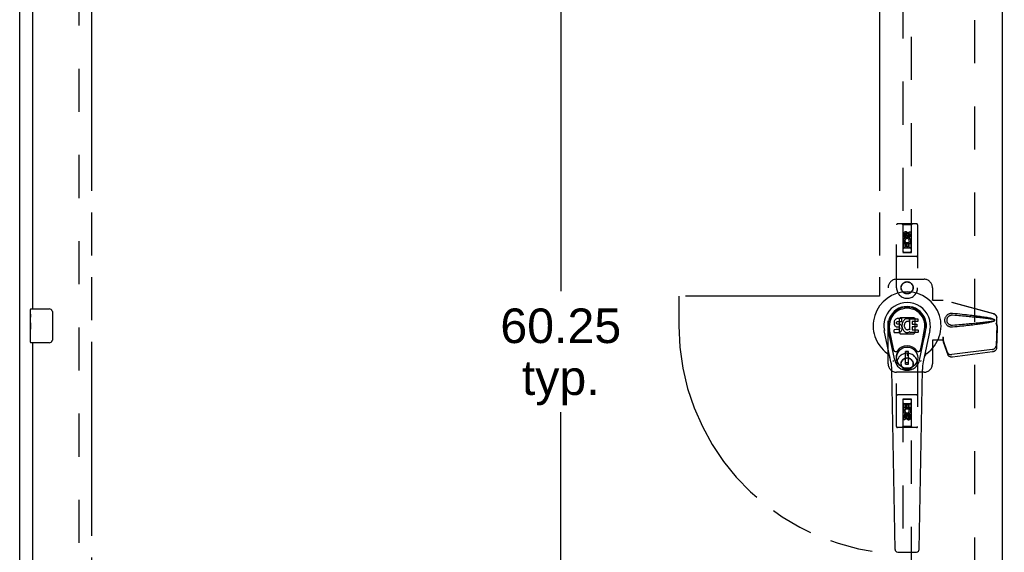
# Model space of a CAD drawing. Header units: inches. Extents: x 0 to 232, y 0 to 150.
# Tile 7 of 17: x 46 to 75, y 72 to 88. Entities that reach past the tile are written whole.
import ezdxf

# ---------------------------------------------------------------- set-up
doc = ezdxf.new("R2010")
doc.units = ezdxf.units.IN
doc.header["$LTSCALE"] = 12.75
doc.header["$MEASUREMENT"] = 0
doc.linetypes.add('HIDDEN', pattern=[0.2, 0.1, -0.1])
doc.linetypes.add('PHANTOM', pattern=[0.8, 0.45, -0.05, 0.1, -0.05, 0.1, -0.05])
doc.layers.get('0').update_dxf_attribs({"linetype": 'CONTINUOUS'})
for name, color, linetype in [('02___PRT_ALL_AXES', 7, 'CONTINUOUS'), ('AVAILABLE_DOOR_SPACE', 7, 'CONTINUOUS'), ('DEFAULT_2', 8, 'HIDDEN'), ('DIMENSIONS', 7, 'CONTINUOUS')]:
    doc.layers.add(name, color=color, linetype=linetype)
doc.styles.get("Standard").update_dxf_attribs({"font": 'arial.ttf'})
doc.dimstyles.new('DIMSTYLE_1', dxfattribs={"dimtxt": 1.022727, "dimasz": 1.363636, "dimexe": 0.09, "dimexo": 0.07, "dimgap": 0.0375, "dimtad": 0, "dimtih": 1, "dimtoh": 1, "dimzin": 4, "dimdsep": 46, "dimtxsty": 'Standard', "dimblk": '_FILLED', "dimblk1": '_FILLED', "dimblk2": '_FILLED', "dimcen": 0.09, "dimazin": 1, "dimtfac": 1, "dimtdec": 3, "dimtofl": 0, "dimtmove": 0, "dimatfit": 3, "dimldrblk": '_FILLED', "dimfxl": 1, "dimtolj": 1, "dimtzin": 4, "dimarcsym": 0})

# ---------------------------------------------------------------- blocks, each defined once
blk = doc.blocks.new('_FILLED')
at = {"color": 0, "linetype": 'ByBlock'}
blk.add_solid([(0, 0), (-1, 0.2), (-1, -0.2)], dxfattribs=at)
blk = doc.blocks.new('*D13')
at = {"layer": 'DIMENSIONS', "color": 2, "linetype": 'Continuous'}
for p, q in [((76.796, 92.536), (74.069, 92.536)), ((80.421, 92.536), (83.202, 92.536))]:
    blk.add_line(p, q, dxfattribs=at)
at = {"layer": 'DIMENSIONS', "color": 2, "linetype": 'Continuous', "xscale": 1.3636363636, "yscale": 1.3636363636, "zscale": 1.3636363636}
blk.add_blockref('_FILLED', (76.796, 92.536), dxfattribs=at)
at = {"layer": 'DIMENSIONS', "color": 2, "linetype": 'Continuous', "xscale": 1.3636363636, "yscale": 1.3636363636, "zscale": 1.3636363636, "rotation": 180}
blk.add_blockref('_FILLED', (80.421, 92.536), dxfattribs=at)
at = {"layer": 'DIMENSIONS', "color": 2, "linetype": 'Continuous', "insert": (83.714, 93.047), "char_height": 1.0227, "width": 2.77923, "attachment_point": 1, "line_spacing_factor": 0.9}
blk.add_mtext('3.63', dxfattribs=at)
blk = doc.blocks.new('*D14')
at = {"layer": 'DIMENSIONS', "color": 2, "linetype": 'Continuous'}
for p, q in [((71.296, 88.778), (68.936, 88.778)), ((74.921, 88.778), (77.649, 88.778))]:
    blk.add_line(p, q, dxfattribs=at)
at = {"layer": 'DIMENSIONS', "color": 2, "linetype": 'Continuous', "xscale": 1.3636363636, "yscale": 1.3636363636, "zscale": 1.3636363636}
blk.add_blockref('_FILLED', (71.296, 88.778), dxfattribs=at)
at = {"layer": 'DIMENSIONS', "color": 2, "linetype": 'Continuous', "xscale": 1.3636363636, "yscale": 1.3636363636, "zscale": 1.3636363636, "rotation": 180}
blk.add_blockref('_FILLED', (74.921, 88.778), dxfattribs=at)
at = {"layer": 'DIMENSIONS', "color": 2, "linetype": 'Continuous', "insert": (68.424, 89.289), "char_height": 1.0227, "width": 2.77923, "attachment_point": 3, "line_spacing_factor": 0.9}
blk.add_mtext('3.63', dxfattribs=at)
blk = doc.blocks.new('*D19')
at = {"layer": 'DIMENSIONS', "color": 2, "linetype": 'Continuous'}
for p, q in [((61.864, 108.582), (61.864, 79.48)), ((61.864, 48.332), (61.864, 75.9))]:
    blk.add_line(p, q, dxfattribs=at)
at = {"layer": 'DIMENSIONS', "color": 2, "linetype": 'Continuous', "xscale": 1.3636363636, "yscale": 1.3636363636, "zscale": 1.3636363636}
for p, rotation in [((61.864, 108.582), 90), ((61.864, 48.332), 270)]:
    blk.add_blockref('_FILLED', p, dxfattribs=dict(at, rotation=rotation))
at = {"layer": 'DIMENSIONS', "color": 2, "linetype": 'Continuous', "insert": (61.864, 78.968), "char_height": 1.0227, "width": 3.57384, "attachment_point": 2, "line_spacing_factor": 0.9}
blk.add_mtext('60.25\\Ptyp.', dxfattribs=at)

msp = doc.modelspace()

# ---------------------------------------------------------------- linework, layer by layer
at = {"color": 3, "linetype": 'Continuous'}
for p, q in [((45.859, 40.561), (45.859, 112.353)), ((74.921, 109.603), (74.921, 47.311)), ((46.234, 104.207), (46.234, 78.957)), ((46.234, 77.957), (46.234, 52.707))]:
    msp.add_line(p, q, dxfattribs=at)
at = {"color": 7, "linetype": 'Continuous'}
for p, q in [((46.174, 78.796), (46.174, 78.942)), ((46.189, 78.957), (46.729, 78.957)), ((46.829, 78.857), (46.829, 78.057)), ((71.761, 78.645), (71.753, 78.637)), ((71.771, 78.651), (71.761, 78.645)), ((71.793, 78.661), (71.771, 78.651)), ((71.816, 78.669), (71.793, 78.661)), ((71.955, 78.669), (71.816, 78.669)), ((71.957, 78.626), (71.955, 78.669)), ((72.033, 78.638), (72.017, 78.623)), ((72.051, 78.651), (72.033, 78.638)), ((72.072, 78.66), (72.051, 78.651)), ((72.094, 78.665), (72.072, 78.66)), ((72.116, 78.667), (72.094, 78.665)), ((72.138, 78.667), (72.116, 78.667)), ((72.149, 78.665), (72.138, 78.667)), ((72.16, 78.662), (72.149, 78.665)), ((72.18, 78.644), (72.154, 78.576)), ((72.179, 78.65), (72.16, 78.662)), ((72.189, 78.341), (72.189, 78.666)), ((72.189, 78.666), (72.426, 78.666)), ((72.43, 78.662), (72.43, 78.588)), ((46.174, 78.539), (46.174, 78.572)), ((46.174, 78.342), (46.174, 78.373)), ((71.725, 78.571), (71.723, 78.548)), ((71.723, 78.548), (71.724, 78.524)), ((71.724, 78.524), (71.728, 78.5)), ((71.73, 78.595), (71.725, 78.571)), ((71.728, 78.5), (71.736, 78.478)), ((71.739, 78.617), (71.73, 78.595)), ((71.736, 78.478), (71.749, 78.458)), ((71.753, 78.637), (71.739, 78.617)), ((71.749, 78.458), (71.765, 78.441)), ((71.765, 78.441), (71.785, 78.427)), ((71.785, 78.427), (71.796, 78.423)), ((71.794, 78.536), (71.795, 78.551)), ((71.795, 78.528), (71.794, 78.536)), ((71.795, 78.551), (71.797, 78.566)), ((71.797, 78.521), (71.795, 78.528)), ((71.796, 78.423), (71.808, 78.421)), ((71.797, 78.566), (71.8, 78.573)), ((71.801, 78.515), (71.797, 78.521)), ((71.8, 78.573), (71.806, 78.578)), ((71.808, 78.511), (71.801, 78.515)), ((71.806, 78.578), (71.82, 78.582)), ((71.822, 78.507), (71.808, 78.511)), ((71.808, 78.421), (71.855, 78.421)), ((71.82, 78.582), (71.835, 78.583)), ((71.846, 78.508), (71.822, 78.507)), ((71.835, 78.583), (71.948, 78.583)), ((71.87, 78.506), (71.846, 78.508)), ((71.855, 78.421), (71.863, 78.42)), ((71.863, 78.42), (71.87, 78.418)), ((71.872, 78.347), (71.865, 78.343)), ((71.893, 78.501), (71.87, 78.506)), ((71.87, 78.418), (71.876, 78.413)), ((71.877, 78.352), (71.872, 78.347)), ((71.876, 78.413), (71.881, 78.407)), ((71.886, 78.364), (71.877, 78.352)), ((71.881, 78.407), (71.887, 78.394)), ((71.889, 78.371), (71.886, 78.364)), ((71.887, 78.394), (71.89, 78.378)), ((71.89, 78.378), (71.889, 78.371)), ((71.904, 78.496), (71.893, 78.501)), ((71.914, 78.49), (71.904, 78.496)), ((71.931, 78.473), (71.914, 78.49)), ((71.945, 78.453), (71.931, 78.473)), ((71.954, 78.431), (71.945, 78.453)), ((71.948, 78.583), (71.953, 78.584)), ((71.953, 78.584), (71.955, 78.589)), ((71.96, 78.407), (71.954, 78.431)), ((71.955, 78.589), (71.956, 78.602)), ((71.96, 78.505), (71.955, 78.46)), ((71.955, 78.46), (71.956, 78.438)), ((71.955, 78.336), (71.961, 78.36)), ((71.956, 78.602), (71.957, 78.626)), ((71.956, 78.438), (71.959, 78.416)), ((71.959, 78.416), (71.964, 78.394)), ((71.964, 78.526), (71.96, 78.505)), ((71.963, 78.384), (71.96, 78.407)), ((71.961, 78.36), (71.963, 78.384)), ((71.97, 78.548), (71.964, 78.526)), ((71.964, 78.394), (71.971, 78.373)), ((71.978, 78.569), (71.97, 78.548)), ((71.971, 78.373), (71.992, 78.334)), ((71.989, 78.588), (71.978, 78.569)), ((72.002, 78.606), (71.989, 78.588)), ((72.017, 78.623), (72.002, 78.606)), ((72.025, 78.476), (72.024, 78.449)), ((72.024, 78.449), (72.026, 78.436)), ((72.028, 78.503), (72.025, 78.476)), ((72.026, 78.436), (72.029, 78.423)), ((72.032, 78.515), (72.028, 78.503)), ((72.029, 78.423), (72.039, 78.398)), ((72.038, 78.527), (72.032, 78.515)), ((72.052, 78.55), (72.038, 78.527)), ((72.039, 78.398), (72.052, 78.375)), ((72.06, 78.561), (72.052, 78.55)), ((72.052, 78.375), (72.061, 78.365)), ((72.071, 78.568), (72.06, 78.561)), ((72.061, 78.365), (72.071, 78.356)), ((72.096, 78.579), (72.071, 78.568)), ((72.071, 78.356), (72.082, 78.349)), ((72.082, 78.349), (72.095, 78.344)), ((72.109, 78.582), (72.096, 78.579)), ((72.122, 78.582), (72.109, 78.582)), ((72.135, 78.579), (72.122, 78.582)), ((72.134, 78.343), (72.147, 78.347)), ((72.148, 78.574), (72.135, 78.579)), ((72.147, 78.347), (72.159, 78.352)), ((72.159, 78.352), (72.17, 78.36)), ((72.177, 78.359), (72.189, 78.341)), ((72.259, 78.579), (72.259, 78.511)), ((72.26, 78.42), (72.26, 78.343)), ((72.426, 78.583), (72.263, 78.583)), ((72.263, 78.507), (72.395, 78.507)), ((72.395, 78.425), (72.265, 78.425)), ((72.399, 78.502), (72.399, 78.429)), ((46.174, 77.972), (46.174, 78.111)), ((71.632, 77.388), (71.435, 78.314)), ((71.743, 77.435), (71.551, 78.338)), ((71.599, 78.112), (71.555, 78.339)), ((71.666, 77.965), (71.592, 78.346)), ((71.725, 78.262), (71.725, 78.337)), ((71.789, 78.342), (71.73, 78.341)), ((71.73, 78.257), (71.874, 78.257)), ((71.85, 78.342), (71.789, 78.342)), ((71.865, 78.343), (71.85, 78.342)), ((71.874, 78.257), (71.886, 78.259)), ((71.886, 78.259), (71.897, 78.263)), ((71.897, 78.263), (71.917, 78.277)), ((71.917, 78.277), (71.934, 78.293)), ((71.934, 78.293), (71.941, 78.303)), ((71.941, 78.303), (71.946, 78.314)), ((71.946, 78.314), (71.955, 78.336)), ((71.992, 78.334), (72.005, 78.315)), ((72.005, 78.315), (72.019, 78.299)), ((72.019, 78.299), (72.036, 78.284)), ((72.036, 78.284), (72.053, 78.27)), ((72.053, 78.27), (72.063, 78.265)), ((72.063, 78.265), (72.074, 78.261)), ((72.074, 78.261), (72.096, 78.255)), ((72.095, 78.344), (72.108, 78.341)), ((72.096, 78.255), (72.117, 78.253)), ((72.108, 78.341), (72.121, 78.341)), ((72.117, 78.253), (72.14, 78.256)), ((72.121, 78.341), (72.134, 78.343)), ((72.14, 78.256), (72.161, 78.263)), ((72.161, 78.263), (72.18, 78.274)), ((72.18, 78.274), (72.18, 78.274)), ((72.191, 78.274), (72.18, 78.274)), ((72.191, 78.262), (72.191, 78.274)), ((72.426, 78.257), (72.195, 78.257)), ((72.265, 78.338), (72.426, 78.338)), ((72.431, 78.334), (72.431, 78.262)), ((72.475, 77.435), (72.667, 78.338)), ((72.552, 77.965), (72.626, 78.346)), ((72.783, 78.314), (72.585, 77.388)), ((72.619, 78.112), (72.663, 78.339)), ((46.729, 77.957), (46.189, 77.957)), ((71.714, 77.74), (71.666, 77.965)), ((72.504, 77.74), (72.552, 77.965)), ((72.064, 77.326), (72.064, 77.7)), ((72.154, 77.7), (72.064, 77.7)), ((72.064, 77.66), (72.154, 77.66)), ((72.115, 77.66), (72.115, 77.582)), ((72.154, 77.582), (72.115, 77.582)), ((72.154, 77.326), (72.154, 77.7)), ((72.154, 77.365), (72.064, 77.365)), ((72.064, 77.326), (72.154, 77.326)), ((71.751, 71.842), (71.658, 77.162)), ((72.467, 71.842), (72.56, 77.162)), ((71.83, 71.764), (72.388, 71.764))]:
    msp.add_line(p, q, dxfattribs=at)
for points in [[(46.822, 78.893), (46.824, 78.888), (46.826, 78.882), (46.827, 78.876), (46.828, 78.87), (46.829, 78.863), (46.829, 78.857)], [(46.829, 78.057), (46.829, 78.051), (46.828, 78.045), (46.827, 78.038), (46.826, 78.032), (46.824, 78.027), (46.822, 78.021)], [(71.711, 77.404), (71.709, 77.41), (71.707, 77.415), (71.706, 77.421), (71.705, 77.426)], [(72.513, 77.426), (72.512, 77.421), (72.511, 77.415), (72.509, 77.41), (72.507, 77.404)]]:
    msp.add_lwpolyline(points, dxfattribs=at)
for radius in [0.317, 0.313]:
    msp.add_circle((72.109, 77.513), radius, dxfattribs=at)
for centre, radius, start, end in [((72.109, 78.457), 1.004, 305.5066, 234.4934), ((46.189, 78.942), 0.015, 90, 180), ((46.729, 78.857), 0.1, 21.1999, 90), ((72.109, 78.457), 0.689, 347.9703, 192.0297), ((72.109, 78.457), 0.571, 347.9703, 192.0297), ((72.109, 78.447), 0.527, 348.9402, 191.0594), ((72.176, 78.646), 0.00448, 339.0016, 51.8729), ((72.426, 78.662), 0.00448, 0, 90), ((72.15, 78.578), 0.00448, 246.1578, 339.0016), ((72.173, 78.356), 0.00448, 34.0893, 127.3444), ((72.263, 78.579), 0.00448, 90, 180), ((72.263, 78.511), 0.00448, 180, 270), ((72.265, 78.42), 0.00448, 90, 180), ((72.395, 78.502), 0.00448, 0, 90), ((72.395, 78.429), 0.00448, 270, 360), ((72.426, 78.588), 0.00448, 270, 360), ((71.73, 78.337), 0.00448, 90, 180.0119), ((71.73, 78.262), 0.00483, 180, 270), ((72.195, 78.262), 0.00448, 180, 270), ((72.265, 78.343), 0.00448, 180, 270), ((72.426, 78.334), 0.00448, 0, 90), ((72.426, 78.262), 0.00448, 270, 360), ((46.189, 77.972), 0.015, 180, 270), ((46.729, 78.057), 0.1, 270, 338.7946), ((72.109, 77.513), 0.354, 35.4237, 144.5763), ((71.412, 77.48), 0.197, 12.0297, 54.4934), ((71.772, 77.752), 0.0591, 192.0297, 324.5763), ((72.446, 77.752), 0.0591, 215.4237, 347.9703), ((72.806, 77.48), 0.197, 125.5066, 167.9703), ((70.477, 77.141), 1.181, 1, 12.0297), ((72.109, 77.513), 0.374, 192.0297, 347.9703), ((73.741, 77.141), 1.181, 167.9703, 179), ((71.83, 71.843), 0.0787, 181, 270), ((72.388, 71.843), 0.0787, 270, 359)]:
    msp.add_arc(centre, radius, start, end, dxfattribs=at)
msp.add_ellipse((72.109, 78.447), major_axis=(0, 0.565), ratio=0.999848, start_param=-1.76365, end_param=1.76365, dxfattribs=at)
at = {"layer": '02___PRT_ALL_AXES', "color": 8, "linetype": 'HIDDEN'}
for p, q in [((72.002, 81.08), (72.002, 81.172)), ((72.045, 81.08), (72.002, 81.08)), ((72.045, 81.172), (72.045, 81.08)), ((72.089, 81.144), (72.089, 81.172)), ((72.13, 81.186), (72.13, 81.14)), ((72.173, 81.144), (72.173, 81.236)), ((72.173, 81.236), (72.216, 81.236)), ((72.216, 81.236), (72.216, 81.144)), ((72.002, 80.767), (72.002, 80.924)), ((72.002, 80.924), (72.18, 80.924)), ((72.045, 80.767), (72.002, 80.767)), ((72.05, 80.948), (72.011, 80.931)), ((72.045, 80.881), (72.045, 80.767)), ((72.087, 80.881), (72.045, 80.881)), ((72.087, 80.789), (72.087, 80.881)), ((72.13, 80.789), (72.087, 80.789)), ((72.13, 80.881), (72.13, 80.789)), ((72.173, 80.881), (72.13, 80.881)), ((72.18, 80.924), (72.161, 80.937)), ((72.173, 80.767), (72.173, 80.881)), ((72.216, 80.767), (72.173, 80.767)), ((72.205, 80.927), (72.203, 80.924)), ((72.203, 80.924), (72.216, 80.924)), ((72.216, 80.924), (72.216, 80.767)), ((72.002, 75.991), (72.002, 76.147)), ((72.002, 76.147), (72.045, 76.147)), ((72.045, 76.147), (72.045, 76.033)), ((72.045, 76.033), (72.088, 76.033)), ((72.088, 76.033), (72.088, 76.125)), ((72.088, 76.125), (72.131, 76.125)), ((72.131, 76.125), (72.131, 76.033)), ((72.131, 76.033), (72.173, 76.033)), ((72.173, 76.033), (72.173, 76.147)), ((72.173, 76.147), (72.216, 76.147)), ((72.216, 76.147), (72.216, 75.991)), ((72.015, 75.991), (72.002, 75.991)), ((72.002, 75.678), (72.002, 75.77)), ((72.013, 75.987), (72.015, 75.991)), ((72.038, 75.991), (72.057, 75.978)), ((72.216, 75.991), (72.038, 75.991)), ((72.045, 75.77), (72.045, 75.678)), ((72.088, 75.728), (72.088, 75.774)), ((72.129, 75.77), (72.129, 75.742)), ((72.168, 75.966), (72.207, 75.983)), ((72.173, 75.742), (72.173, 75.834)), ((72.173, 75.834), (72.216, 75.834)), ((72.216, 75.834), (72.216, 75.742)), ((72.045, 75.678), (72.002, 75.678))]:
    msp.add_line(p, q, dxfattribs=at)
at = {"layer": '02___PRT_ALL_AXES', "color": 7, "linetype": 'Continuous'}
for p, q in [((46.174, 78.796), (46.174, 78.942)), ((46.174, 78.539), (46.174, 78.796)), ((46.18, 78.74), (46.174, 78.74)), ((46.181, 78.572), (46.181, 78.709)), ((46.174, 78.572), (46.181, 78.572)), ((46.174, 77.972), (46.174, 78.536)), ((46.176, 78.509), (46.174, 78.509)), ((46.174, 78.378), (46.18, 78.378)), ((46.175, 78.511), (46.177, 78.489)), ((46.174, 78.342), (46.181, 78.342)), ((46.174, 78.279), (46.181, 78.279)), ((46.174, 78.111), (46.181, 78.111)), ((46.181, 78.111), (46.181, 78.342))]:
    msp.add_line(p, q, dxfattribs=at)
for points in [[(46.174, 78.796), (46.174, 78.793), (46.174, 78.788), (46.175, 78.783), (46.177, 78.769)], [(46.177, 78.769), (46.178, 78.762), (46.178, 78.754), (46.179, 78.745)], [(46.179, 78.745), (46.18, 78.736), (46.18, 78.727), (46.181, 78.718), (46.181, 78.709)], [(46.174, 78.539), (46.174, 78.531), (46.175, 78.521), (46.175, 78.511)], [(46.177, 78.489), (46.178, 78.478), (46.179, 78.466), (46.18, 78.453), (46.18, 78.441), (46.181, 78.428), (46.181, 78.415), (46.181, 78.402), (46.18, 78.39), (46.18, 78.377), (46.179, 78.365), (46.178, 78.353)]]:
    msp.add_lwpolyline(points, dxfattribs=at)
at = {"layer": '02___PRT_ALL_AXES', "color": 8, "linetype": 'HIDDEN'}
for centre, radius in [((72.109, 81.13), 0.085), ((72.109, 79.582), 0.172), ((72.109, 77.332), 0.172), ((72.109, 75.785), 0.085)]:
    msp.add_circle(centre, radius, dxfattribs=at)
for centre, radius, start, end in [((72.067, 81.172), 0.0644, 12.2995, 180.0775), ((72.109, 80.973), 0.107, 334.2636, 203.4027), ((72.067, 81.172), 0.0219, 359.9011, 180), ((72.109, 80.973), 0.0639, 324.8895, 203.4026), ((72.152, 81.144), 0.0635, 180, 360), ((72.151, 81.144), 0.0219, 190.307, 360), ((72.109, 75.941), 0.107, 154.2636, 23.4027), ((72.066, 75.77), 0.0635, 0, 180), ((72.109, 75.941), 0.0639, 144.8895, 23.4026), ((72.067, 75.77), 0.0219, 10.307, 180), ((72.151, 75.742), 0.0644, 192.2995, 0.0775), ((72.151, 75.742), 0.0219, 179.9011, 360)]:
    msp.add_arc(centre, radius, start, end, dxfattribs=at)
at = {"layer": '02___PRT_ALL_AXES', "color": 7, "linetype": 'Continuous'}
msp.add_ellipse((46.437, 78.373), major_axis=(0.263, 0), ratio=0.432808, start_param=3.141593, end_param=3.321581, dxfattribs=at)
at = {"layer": 'AVAILABLE_DOOR_SPACE', "color": 4, "linetype": 'PHANTOM'}
for p, q in [((47.984, 108.582), (47.984, 48.332)), ((71.296, 108.582), (71.296, 79.332)), ((65.359, 79.332), (65.359, 78.457)), ((71.296, 79.332), (65.359, 79.332))]:
    msp.add_line(p, q, dxfattribs=at)
msp.add_arc((72.109, 78.457), 6.75, 180, 263.0865, dxfattribs=at)
at = {"layer": 'DEFAULT_2', "color": 8, "linetype": 'HIDDEN'}
for p, q in [((47.609, 109.009), (47.609, 47.905)), ((74.109, 47.972), (74.109, 108.942)), ((71.984, 108.63), (71.984, 80.628)), ((72.234, 80.628), (72.234, 108.63)), ((71.796, 79.582), (71.796, 81.44)), ((72.391, 81.47), (71.826, 81.47)), ((71.979, 81.44), (71.949, 81.47)), ((71.979, 81.44), (71.982, 80.63)), ((72.239, 81.44), (71.979, 81.44)), ((72.235, 80.63), (72.239, 81.44)), ((72.239, 81.44), (72.269, 81.47)), ((72.421, 81.44), (72.421, 79.582)), ((72.109, 81.201), (72.046, 81.165)), ((72.046, 81.165), (72.046, 81.093)), ((72.046, 81.165), (72.056, 81.16)), ((72.046, 81.093), (72.056, 81.099)), ((72.046, 81.093), (72.109, 81.057)), ((72.109, 81.19), (72.056, 81.16)), ((72.056, 81.16), (72.056, 81.099)), ((72.056, 81.099), (72.109, 81.069)), ((72.109, 81.201), (72.109, 81.19)), ((72.171, 81.165), (72.109, 81.201)), ((72.161, 81.16), (72.109, 81.19)), ((72.109, 81.069), (72.161, 81.099)), ((72.109, 81.057), (72.171, 81.093)), ((72.109, 81.057), (72.109, 81.069)), ((72.171, 81.165), (72.161, 81.16)), ((72.161, 81.099), (72.161, 81.16)), ((72.171, 81.093), (72.161, 81.099)), ((72.171, 81.093), (72.171, 81.165)), ((72.237, 80.88), (71.981, 80.88)), ((72.194, 80.755), (72.024, 80.755)), ((72.391, 80.505), (71.826, 80.505)), ((71.982, 80.63), (72.235, 80.63)), ((71.984, 80.631), (72.234, 80.631)), ((71.984, 80.628), (72.234, 80.628)), ((71.796, 79.832), (72.609, 79.832)), ((71.546, 77.332), (71.546, 79.582)), ((72.859, 79.582), (72.859, 79.229)), ((72.856, 79.212), (72.859, 79.229)), ((72.863, 79.212), (72.859, 79.229)), ((72.856, 79.212), (73.177, 79.212)), ((74.667, 78.81), (73.169, 79.212)), ((74.674, 78.81), (73.177, 79.212)), ((71.908, 78.694), (71.872, 78.658)), ((71.872, 78.658), (71.872, 78.256)), ((72.31, 78.694), (71.908, 78.694)), ((72.345, 78.658), (72.31, 78.694)), ((72.345, 78.256), (72.345, 78.658)), ((74.759, 78.459), (74.759, 78.689)), ((74.767, 78.459), (74.767, 78.689)), ((74.737, 78.541), (74.759, 78.459)), ((74.758, 78.471), (74.739, 77.856)), ((74.745, 78.541), (74.767, 78.459)), ((74.772, 78.4), (74.753, 77.785)), ((74.758, 78.471), (74.772, 78.4)), ((74.767, 78.459), (74.759, 78.459)), ((74.761, 78.487), (74.769, 78.431)), ((74.769, 78.431), (74.77, 78.42)), ((74.77, 78.42), (74.771, 78.409)), ((74.771, 78.409), (74.772, 78.4)), ((71.872, 78.256), (71.908, 78.221)), ((71.908, 78.221), (72.31, 78.221)), ((72.31, 78.221), (72.345, 78.256)), ((73.169, 78.12), (73.169, 78.032)), ((73.177, 78.12), (73.169, 78.12)), ((73.177, 78.12), (73.177, 78.032)), ((72.856, 78.032), (72.859, 78.015)), ((73.177, 78.032), (72.856, 78.032)), ((72.863, 78.032), (72.859, 78.015)), ((72.859, 78.015), (72.859, 77.332)), ((73.307, 77.662), (73.176, 78.045)), ((73.189, 77.974), (73.176, 78.045)), ((73.185, 78.005), (73.189, 77.974)), ((73.321, 77.591), (73.189, 77.974)), ((74.622, 77.757), (73.434, 77.604)), ((74.635, 77.686), (73.448, 77.533)), ((71.796, 75.475), (71.796, 77.332)), ((72.421, 77.332), (72.421, 75.475)), ((72.609, 77.082), (71.796, 77.082)), ((72.391, 76.41), (71.826, 76.41)), ((71.982, 76.285), (71.979, 75.475)), ((71.981, 76.035), (72.237, 76.035)), ((71.982, 76.285), (72.235, 76.285)), ((71.984, 76.286), (71.984, 48.285)), ((72.234, 76.286), (71.984, 76.286)), ((72.234, 76.283), (71.984, 76.283)), ((72.024, 76.16), (72.194, 76.16)), ((72.234, 48.285), (72.234, 76.286)), ((72.239, 75.475), (72.235, 76.285)), ((72.109, 75.857), (72.046, 75.821)), ((72.046, 75.821), (72.046, 75.749)), ((72.046, 75.821), (72.056, 75.815)), ((72.046, 75.749), (72.056, 75.755)), ((72.046, 75.749), (72.109, 75.713)), ((72.109, 75.846), (72.056, 75.815)), ((72.056, 75.815), (72.056, 75.755)), ((72.056, 75.755), (72.109, 75.724)), ((72.109, 75.857), (72.109, 75.846)), ((72.171, 75.821), (72.109, 75.857)), ((72.161, 75.815), (72.109, 75.846)), ((72.109, 75.724), (72.161, 75.755)), ((72.109, 75.713), (72.171, 75.749)), ((72.171, 75.821), (72.161, 75.815)), ((72.161, 75.755), (72.161, 75.815)), ((72.171, 75.749), (72.161, 75.755)), ((72.171, 75.749), (72.171, 75.821)), ((72.391, 75.445), (71.826, 75.445)), ((71.979, 75.475), (71.949, 75.445)), ((72.239, 75.475), (71.979, 75.475)), ((72.109, 75.713), (72.109, 75.724)), ((72.239, 75.475), (72.269, 75.445))]:
    msp.add_line(p, q, dxfattribs=at)
for points in [[(73.453, 78.414), (73.44, 78.413), (73.427, 78.413), (73.414, 78.414), (73.401, 78.416), (73.389, 78.418), (73.376, 78.421), (73.364, 78.425), (73.352, 78.43), (73.34, 78.435), (73.329, 78.442), (73.317, 78.449), (73.306, 78.457), (73.294, 78.467), (73.283, 78.478), (73.272, 78.491), (73.262, 78.505), (73.253, 78.52), (73.245, 78.536), (73.238, 78.553), (73.233, 78.57), (73.229, 78.587), (73.227, 78.604), (73.226, 78.621), (73.227, 78.639), (73.229, 78.656), (73.232, 78.673), (73.237, 78.69), (73.244, 78.707), (73.252, 78.723), (73.261, 78.738), (73.271, 78.752), (73.282, 78.765), (73.293, 78.776), (73.305, 78.786), (73.316, 78.795), (73.328, 78.802), (73.339, 78.809), (73.351, 78.814), (73.363, 78.819), (73.375, 78.823), (73.388, 78.826), (73.401, 78.829), (73.414, 78.83)], [(73.453, 78.468), (73.444, 78.467), (73.434, 78.467), (73.425, 78.468), (73.415, 78.469), (73.406, 78.471), (73.397, 78.473), (73.388, 78.476), (73.38, 78.48), (73.371, 78.484), (73.363, 78.489), (73.355, 78.494), (73.346, 78.5), (73.338, 78.507), (73.33, 78.515), (73.322, 78.524), (73.315, 78.534), (73.308, 78.545), (73.303, 78.556), (73.298, 78.568), (73.294, 78.579), (73.292, 78.59), (73.29, 78.6), (73.289, 78.611), (73.289, 78.621), (73.289, 78.632), (73.29, 78.642), (73.291, 78.653), (73.294, 78.664), (73.297, 78.675), (73.302, 78.686), (73.307, 78.697), (73.314, 78.708), (73.321, 78.719), (73.329, 78.728), (73.337, 78.736), (73.345, 78.743), (73.354, 78.75), (73.362, 78.755), (73.37, 78.76), (73.379, 78.764), (73.388, 78.768), (73.397, 78.771), (73.406, 78.773), (73.415, 78.775), (73.424, 78.776), (73.434, 78.777), (73.443, 78.777), (73.453, 78.777)], [(73.414, 78.83), (73.427, 78.831), (73.44, 78.831), (73.453, 78.83)], [(73.453, 78.83), (73.528, 78.823), (73.601, 78.815), (73.671, 78.808), (73.738, 78.801), (73.802, 78.794), (73.863, 78.787), (73.922, 78.781), (73.979, 78.774), (74.033, 78.768), (74.085, 78.761), (74.135, 78.755), (74.183, 78.749), (74.229, 78.743), (74.272, 78.737), (74.314, 78.731), (74.355, 78.725), (74.393, 78.719), (74.43, 78.713), (74.466, 78.707), (74.499, 78.701), (74.532, 78.694), (74.563, 78.688), (74.592, 78.681), (74.62, 78.674), (74.646, 78.666), (74.671, 78.657)], [(73.453, 78.777), (73.516, 78.771), (73.577, 78.766), (73.636, 78.761), (73.693, 78.756), (73.748, 78.751), (73.801, 78.747), (73.852, 78.742), (73.901, 78.738), (73.947, 78.734), (73.992, 78.73), (74.036, 78.726), (74.077, 78.722), (74.116, 78.718), (74.154, 78.714), (74.19, 78.711), (74.224, 78.707), (74.257, 78.704), (74.288, 78.7), (74.319, 78.697), (74.348, 78.694), (74.376, 78.691), (74.404, 78.688), (74.431, 78.684), (74.458, 78.681), (74.484, 78.678), (74.511, 78.674), (74.538, 78.67), (74.565, 78.666), (74.592, 78.662), (74.618, 78.658), (74.645, 78.652), (74.671, 78.646)], [(74.667, 78.81), (74.68, 78.806), (74.692, 78.8), (74.704, 78.793), (74.715, 78.785), (74.724, 78.775), (74.733, 78.765), (74.741, 78.754), (74.747, 78.742), (74.752, 78.729), (74.756, 78.716), (74.758, 78.703), (74.759, 78.689)], [(74.671, 78.657), (74.677, 78.654), (74.682, 78.65), (74.687, 78.645), (74.691, 78.64), (74.693, 78.635), (74.695, 78.629), (74.695, 78.622), (74.695, 78.616), (74.693, 78.61), (74.691, 78.604), (74.687, 78.599), (74.683, 78.594), (74.677, 78.59), (74.671, 78.587)], [(74.671, 78.646), (74.676, 78.644), (74.681, 78.642), (74.685, 78.639), (74.688, 78.635), (74.69, 78.631), (74.691, 78.627), (74.692, 78.622), (74.691, 78.617), (74.69, 78.613), (74.688, 78.609), (74.684, 78.605), (74.681, 78.602), (74.676, 78.6), (74.671, 78.598)], [(74.767, 78.689), (74.766, 78.703), (74.764, 78.716), (74.76, 78.729), (74.755, 78.742), (74.749, 78.754), (74.741, 78.765), (74.732, 78.775), (74.722, 78.785), (74.711, 78.793), (74.7, 78.8), (74.687, 78.806), (74.674, 78.81)], [(74.671, 78.598), (74.645, 78.592), (74.618, 78.587), (74.592, 78.582), (74.565, 78.578), (74.538, 78.574), (74.512, 78.57), (74.485, 78.567), (74.458, 78.563), (74.431, 78.56), (74.404, 78.557), (74.377, 78.553), (74.348, 78.55), (74.319, 78.547), (74.289, 78.544), (74.258, 78.541), (74.225, 78.537), (74.191, 78.534), (74.155, 78.53), (74.117, 78.526), (74.078, 78.523), (74.036, 78.519), (73.993, 78.515), (73.948, 78.511), (73.901, 78.506), (73.852, 78.502), (73.802, 78.497), (73.749, 78.493), (73.694, 78.488), (73.637, 78.483), (73.578, 78.478), (73.516, 78.473), (73.453, 78.468)], [(74.671, 78.587), (74.648, 78.579), (74.624, 78.572), (74.599, 78.565), (74.573, 78.559), (74.545, 78.553), (74.516, 78.547), (74.485, 78.541), (74.454, 78.535), (74.42, 78.53), (74.386, 78.524), (74.35, 78.519), (74.312, 78.513), (74.273, 78.507), (74.233, 78.502), (74.19, 78.496), (74.146, 78.49), (74.1, 78.485), (74.052, 78.479), (74.003, 78.473), (73.951, 78.467), (73.897, 78.461), (73.841, 78.454), (73.782, 78.448), (73.721, 78.442), (73.658, 78.435), (73.592, 78.428), (73.524, 78.421), (73.453, 78.414)], [(74.737, 78.541), (74.743, 78.521), (74.748, 78.502), (74.753, 78.483), (74.759, 78.465), (74.764, 78.447), (74.769, 78.431)], [(74.745, 78.541), (74.748, 78.531), (74.75, 78.522), (74.753, 78.513), (74.755, 78.504), (74.758, 78.495), (74.761, 78.487)], [(74.761, 78.487), (74.76, 78.484), (74.76, 78.481), (74.76, 78.478), (74.759, 78.476), (74.759, 78.473), (74.758, 78.471)], [(73.169, 78.12), (73.172, 78.099), (73.174, 78.079), (73.177, 78.06), (73.18, 78.041), (73.185, 78.005)], [(73.177, 78.12), (73.177, 78.109), (73.176, 78.079)], [(73.176, 78.079), (73.176, 78.07), (73.176, 78.061)], [(73.176, 78.061), (73.176, 78.056), (73.176, 78.053), (73.176, 78.05), (73.176, 78.048), (73.176, 78.045)], [(73.184, 78.013), (73.182, 78.024), (73.18, 78.041), (73.178, 78.057), (73.177, 78.071), (73.177, 78.084), (73.177, 78.092)], [(74.622, 77.757), (74.637, 77.759), (74.652, 77.763), (74.666, 77.769), (74.68, 77.775), (74.693, 77.783), (74.704, 77.791), (74.714, 77.801), (74.723, 77.811), (74.73, 77.822), (74.735, 77.833), (74.738, 77.844), (74.739, 77.856)], [(74.753, 77.785), (74.751, 77.773), (74.748, 77.762), (74.743, 77.751), (74.736, 77.74), (74.728, 77.73), (74.718, 77.72), (74.706, 77.712), (74.694, 77.704), (74.68, 77.698), (74.666, 77.692), (74.651, 77.688), (74.635, 77.686)], [(73.307, 77.662), (73.312, 77.652), (73.317, 77.643), (73.325, 77.635), (73.333, 77.627), (73.343, 77.62), (73.354, 77.615), (73.366, 77.61), (73.378, 77.606), (73.392, 77.604), (73.406, 77.603), (73.42, 77.603), (73.434, 77.604)], [(73.448, 77.533), (73.433, 77.532), (73.419, 77.532), (73.405, 77.533), (73.392, 77.535), (73.379, 77.539), (73.367, 77.544), (73.356, 77.549), (73.347, 77.556), (73.338, 77.564), (73.331, 77.572), (73.325, 77.581), (73.321, 77.591)]]:
    msp.add_lwpolyline(points, dxfattribs=at)
for centre, radius in [((72.109, 81.13), 0.0845), ((72.109, 79.582), 0.18), ((72.109, 77.332), 0.18), ((72.109, 75.785), 0.0845)]:
    msp.add_circle(centre, radius, dxfattribs=at)
for centre, radius, start, end in [((71.826, 81.44), 0.03, 90, 180), ((72.391, 81.44), 0.03, 0, 90), ((72.024, 80.715), 0.04, 90, 180), ((72.194, 80.715), 0.04, 0, 90), ((71.826, 80.535), 0.03, 180, 270), ((72.024, 80.67), 0.04, 180, 270), ((72.194, 80.67), 0.04, 270, 360), ((72.391, 80.535), 0.03, 270, 360), ((71.796, 79.582), 0.25, 90, 180), ((72.609, 79.582), 0.25, 0, 90), ((72.109, 79.582), 0.312, 180, 360), ((72.109, 77.332), 0.312, 0, 180), ((71.796, 77.332), 0.25, 180, 270), ((72.609, 77.332), 0.25, 270, 360), ((71.826, 76.38), 0.03, 90, 180), ((72.391, 76.38), 0.03, 0, 90), ((72.024, 76.245), 0.04, 90, 180), ((72.024, 76.2), 0.04, 180, 270), ((72.194, 76.245), 0.04, 0, 90), ((72.194, 76.2), 0.04, 270, 360), ((71.826, 75.475), 0.03, 180, 270), ((72.391, 75.475), 0.03, 270, 360)]:
    msp.add_arc(centre, radius, start, end, dxfattribs=at)

# ---------------------------------------------------------------- dimensions: what is measured, and where the dimension line sits
at = {"layer": 'DIMENSIONS', "color": 2, "linetype": 'Continuous'}
for base, p1, p2, picture, middle in [((74.921475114, 88.77774174), (71.296475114, 79.332113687), (74.921475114, 109.583113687), '*D14', (67.033526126, 88.77203605)), ((80.421475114, 92.535803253), (76.796475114, 47.331113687), (80.421475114, 108.582113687), '*D13', (85.101952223, 92.530100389))]:
    dim = msp.add_linear_dim(base=base, p1=p1, p2=p2, dimstyle='DIMSTYLE_1', dxfattribs=at)
    dim.commit()
    dim.dimension.update_dxf_attribs({"geometry": picture, "text_midpoint": middle, "dimtype": 160})
dim = msp.add_linear_dim(base=(61.864, 48.332), p1=(71.296, 108.582), p2=(71.296, 48.332), angle=270, text='<>\\Ptyp.', dimstyle='DIMSTYLE_1', dxfattribs=at)
dim.commit()
dim.dimension.update_dxf_attribs({"geometry": '*D19', "text_midpoint": (61.864, 77.69), "dimtype": 160})

doc.saveas('drawing.dxf')
